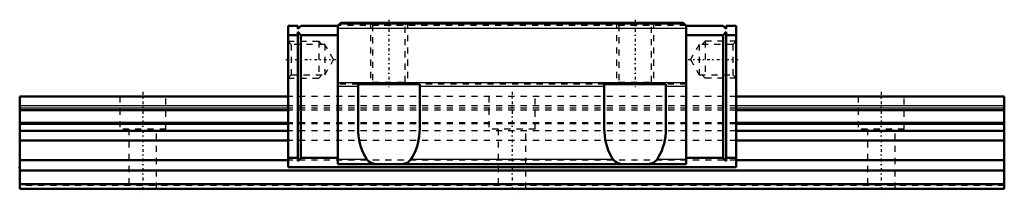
# Model space of a CAD drawing. Header units: millimetres. Extents: x -20 to 140, y -1 to 28.
import ezdxf

# ---------------------------------------------------------------- set-up
doc = ezdxf.new("R2010")
doc.units = ezdxf.units.MM
doc.linetypes.add('Center', pattern=[1.5, 0.45, -0.5, 0.05, -0.5])
doc.linetypes.add('Dashed', pattern=[2, 1, -1])
for name, color, linetype, lineweight in [('2d ConnectionPoints', 7, 'Continuous', 50), ('AM_0', 7, 'Continuous', 50), ('AM_4', 3, 'Continuous', 25), ('AM_5', 3, 'Continuous', 25), ('AM_7', 7, 'Center', 25), ('AM_9', 6, 'Dashed', 25)]:
    doc.layers.add(name, color=color, linetype=linetype, lineweight=lineweight)

# ---------------------------------------------------------------- blocks, each defined once
blk = doc.blocks.new('1_SHW27CASS1_Slide12_50_0_in_SHW27CA1SS160LG200W4360001_0')
at = {"layer": 'AM_0'}
for p, q in [((23.6, 26.5), (23.6, 3.5)), ((25.2, 26.5), (23.6, 26.5)), ((25.2, 26), (25.7, 26.5)), ((25.2, 26.5), (25.2, 26)), ((31.7, 26.5), (25.7, 26.5)), ((31.7, 26.5), (32.2, 27)), ((31.7, 26.5), (31.7, 4)), ((87.8, 27), (32.2, 27)), ((87.8, 27), (88.3, 26.5)), ((88.3, 26.5), (94.3, 26.5)), ((88.3, 26.5), (88.3, 4)), ((94.8, 26), (94.3, 26.5)), ((94.8, 26.5), (96.4, 26.5)), ((94.8, 26.5), (94.8, 26)), ((96.4, 26.5), (96.4, 3.5)), ((25.2, 25), (23.6, 25)), ((25.2, 25.5), (25.2, 4.5)), ((25.7, 25), (25.2, 25.5)), ((31.7, 25), (25.7, 25)), ((25.7, 5), (25.7, 25)), ((88.3, 25), (94.3, 25)), ((94.3, 25), (94.8, 25.5)), ((94.3, 5), (94.3, 25)), ((94.8, 25.5), (94.8, 4.5)), ((94.8, 25), (96.4, 25)), ((35, 9.76), (35, 17)), ((35, 17), (45, 17)), ((45, 17), (45, 9.76)), ((75, 9.76), (75, 17)), ((75, 17), (85, 17)), ((85, 17), (85, 9.76)), ((25.2, 5), (23.6, 5)), ((25.2, 4.5), (25.7, 5)), ((31.7, 5), (25.7, 5)), ((88.3, 5), (94.3, 5)), ((94.3, 5), (94.8, 4.5)), ((94.8, 5), (96.4, 5)), ((96.4, 3.5), (23.6, 3.5)), ((88.3, 4), (31.7, 4))]:
    blk.add_line(p, q, dxfattribs=at)
for points in [[(36.43, 4.75), (36.14, 5.22), (35.88, 5.71), (35.65, 6.24), (35.45, 6.8), (35.29, 7.38), (35.16, 7.97), (35.07, 8.58), (35.02, 9.2), (35, 9.76)], [(45, 9.76), (44.98, 9.13), (44.92, 8.52), (44.83, 7.91), (44.7, 7.31), (44.53, 6.74), (44.33, 6.18), (44.1, 5.66), (43.83, 5.17), (43.57, 4.75)], [(76.43, 4.75), (76.14, 5.22), (75.88, 5.71), (75.65, 6.24), (75.45, 6.8), (75.29, 7.38), (75.16, 7.97), (75.07, 8.58), (75.02, 9.2), (75, 9.76)], [(85, 9.76), (84.98, 9.13), (84.92, 8.52), (84.83, 7.91), (84.7, 7.31), (84.53, 6.74), (84.33, 6.18), (84.1, 5.66), (83.83, 5.17), (83.57, 4.75)], [(37.85, 4), (37.42, 4.09), (37.21, 4.16), (37.02, 4.25), (36.76, 4.41), (36.53, 4.62), (36.43, 4.75)], [(43.57, 4.75), (43.36, 4.51), (43.11, 4.32), (42.94, 4.23), (42.76, 4.15), (42.35, 4.04), (42.15, 4)], [(77.85, 4), (77.42, 4.09), (77.21, 4.16), (77.02, 4.25), (76.76, 4.41), (76.53, 4.62), (76.43, 4.75)], [(83.57, 4.75), (83.36, 4.51), (83.11, 4.32), (82.94, 4.23), (82.76, 4.15), (82.35, 4.04), (82.15, 4)]]:
    blk.add_lwpolyline(points, dxfattribs=at)
at = {"layer": 'AM_4'}
for p, q in [((88.3, 26.09), (31.7, 26.09)), ((88.01, 26.79), (31.99, 26.79)), ((88.3, 17.21), (31.7, 17.21)), ((35, 16.64), (31.7, 16.64)), ((75, 16.64), (45, 16.64)), ((88.3, 16.64), (85, 16.64)), ((36.43, 4.75), (31.7, 4.75)), ((76.43, 4.75), (43.57, 4.75)), ((88.3, 4.75), (83.57, 4.75))]:
    blk.add_line(p, q, dxfattribs=at)
at = {"layer": 'AM_5', "linetype": 'Dashed'}
for p, q in [((37, 27), (37, 17)), ((43, 27), (43, 17)), ((77, 27), (77, 17)), ((83, 27), (83, 17)), ((23.6, 24), (28.6, 24)), ((29.1, 23.46), (28.6, 24)), ((28.6, 24), (28.6, 18)), ((90.9, 23.46), (91.4, 24)), ((96.4, 24), (91.4, 24)), ((91.4, 24), (91.4, 18)), ((23.6, 18), (28.6, 18)), ((29.1, 18.54), (28.6, 18)), ((90.9, 18.54), (91.4, 18)), ((96.4, 18), (91.4, 18))]:
    blk.add_line(p, q, dxfattribs=at)
at = {"layer": 'AM_7'}
for p, q in [((40, 27.5), (40, 16.5)), ((80, 27.5), (80, 16.5)), ((23.23, 21), (31.39, 21)), ((88.61, 21), (96.77, 21))]:
    blk.add_line(p, q, dxfattribs=at)
at = {"layer": 'AM_9'}
for p, q in [((88.25, 26.55), (31.75, 26.55)), ((87.96, 26.84), (32.04, 26.84)), ((37, 27), (37.35, 26.65)), ((37.35, 26.65), (37.35, 17.35)), ((37.35, 26.65), (42.65, 26.65)), ((42.65, 26.65), (43, 27)), ((42.65, 17.35), (42.65, 26.65)), ((77, 27), (77.35, 26.65)), ((77.35, 26.65), (77.35, 17.35)), ((77.35, 26.65), (82.65, 26.65)), ((82.65, 26.65), (83, 27)), ((82.65, 17.35), (82.65, 26.65)), ((24.14, 23.46), (23.6, 24)), ((96.4, 24), (95.86, 23.46)), ((29.6, 23.46), (24.14, 23.46)), ((24.14, 23.46), (24.14, 18.54)), ((31.02, 21), (29.6, 23.46)), ((29.6, 23.46), (29.6, 18.54)), ((90.4, 23.46), (88.98, 21)), ((95.86, 23.46), (90.4, 23.46)), ((90.4, 23.46), (90.4, 18.54)), ((95.86, 23.46), (95.86, 18.54)), ((29.6, 18.54), (31.02, 21)), ((88.98, 21), (90.4, 18.54)), ((23.6, 18), (24.14, 18.54)), ((24.14, 18.54), (29.6, 18.54)), ((90.4, 18.54), (95.86, 18.54)), ((95.86, 18.54), (96.4, 18)), ((35, 17), (31.7, 17)), ((37.35, 17.35), (37, 17)), ((37.35, 17.35), (42.65, 17.35)), ((43, 17), (42.65, 17.35)), ((75, 17), (45, 17)), ((77.35, 17.35), (77, 17)), ((77.35, 17.35), (82.65, 17.35)), ((83, 17), (82.65, 17.35)), ((88.3, 17), (85, 17)), ((96.4, 15), (23.6, 15)), ((96.4, 13.48), (23.6, 13.48)), ((96.4, 13.11), (23.6, 13.11)), ((96.4, 12.76), (23.6, 12.76)), ((96.4, 10.74), (23.6, 10.74)), ((96.4, 10.55), (23.6, 10.55)), ((96.4, 9.41), (23.6, 9.41)), ((96.4, 7.84), (23.6, 7.84)), ((96.4, 4.65), (23.6, 4.65))]:
    blk.add_line(p, q, dxfattribs=at)
blk = doc.blocks.new('2_SHW27CA16020_Track_0_in_SHW27CA1SS160LG200W4360001_0')
at = {"layer": 'AM_0'}
for p, q in [((23.6, 15), (-20, 15)), ((-20, 15), (-20, 0)), ((140, 15), (96.4, 15)), ((140, 15), (140, 0)), ((23.6, 12.76), (-20, 12.76)), ((140, 12.76), (96.4, 12.76)), ((23.6, 10.74), (-20, 10.74)), ((23.6, 10.55), (-20, 10.55)), ((140, 10.74), (96.4, 10.74)), ((140, 10.55), (96.4, 10.55)), ((23.6, 9.41), (-20, 9.41)), ((140, 9.41), (96.4, 9.41)), ((23.6, 7.84), (-20, 7.84)), ((140, 7.84), (96.4, 7.84)), ((23.6, 4.65), (-20, 4.65)), ((140, 4.65), (96.4, 4.65)), ((140, 2.98), (-20, 2.98)), ((140, 0.75), (-20, 0.75)), ((140, 0), (-20, 0))]:
    blk.add_line(p, q, dxfattribs=at)
at = {"layer": 'AM_4'}
for p, q in [((23.6, 13.48), (-20, 13.48)), ((23.6, 13.11), (-20, 13.11)), ((140, 13.48), (96.4, 13.48)), ((140, 13.11), (96.4, 13.11))]:
    blk.add_line(p, q, dxfattribs=at)
at = {"layer": 'AM_7'}
for p, q in [((0, 15.75), (0, -0.75)), ((60, 15.75), (60, -0.75)), ((120, 15.75), (120, -0.75))]:
    blk.add_line(p, q, dxfattribs=at)
at = {"layer": 'AM_9'}
for p, q in [((-3.75, 15), (-3.75, 9.7)), ((3.75, 9.7), (3.75, 15)), ((96.4, 15), (23.6, 15)), ((56.25, 15), (56.25, 9.7)), ((63.75, 9.7), (63.75, 15)), ((116.25, 15), (116.25, 9.7)), ((123.75, 9.7), (123.75, 15)), ((96.4, 13.48), (23.6, 13.48)), ((96.4, 13.11), (23.6, 13.11)), ((96.4, 12.76), (23.6, 12.76)), ((3.75, 9.7), (-3.75, 9.7)), ((-2.25, 9.7), (-2.25, 0)), ((2.25, 0), (2.25, 9.7)), ((96.4, 10.74), (23.6, 10.74)), ((96.4, 10.55), (23.6, 10.55)), ((63.75, 9.7), (56.25, 9.7)), ((57.75, 9.7), (57.75, 0)), ((62.25, 0), (62.25, 9.7)), ((123.75, 9.7), (116.25, 9.7)), ((117.75, 9.7), (117.75, 0)), ((122.25, 0), (122.25, 9.7)), ((96.4, 9.41), (23.6, 9.41)), ((96.4, 7.84), (23.6, 7.84)), ((96.4, 4.65), (23.6, 4.65)), ((140, 0.5), (-20, 0.5))]:
    blk.add_line(p, q, dxfattribs=at)

msp = doc.modelspace()

# ---------------------------------------------------------------- linework, layer by layer
at = {"layer": '2d ConnectionPoints'}
for p in [(-20, 3.5), (0, 0), (0, 0)]:
    msp.add_point(p, dxfattribs=at)

# ---------------------------------------------------------------- block references
for name in ['1_SHW27CASS1_Slide12_50_0_in_SHW27CA1SS160LG200W4360001_0', '2_SHW27CA16020_Track_0_in_SHW27CA1SS160LG200W4360001_0']:
    msp.add_blockref(name, (0, 0))

doc.saveas('drawing.dxf')
